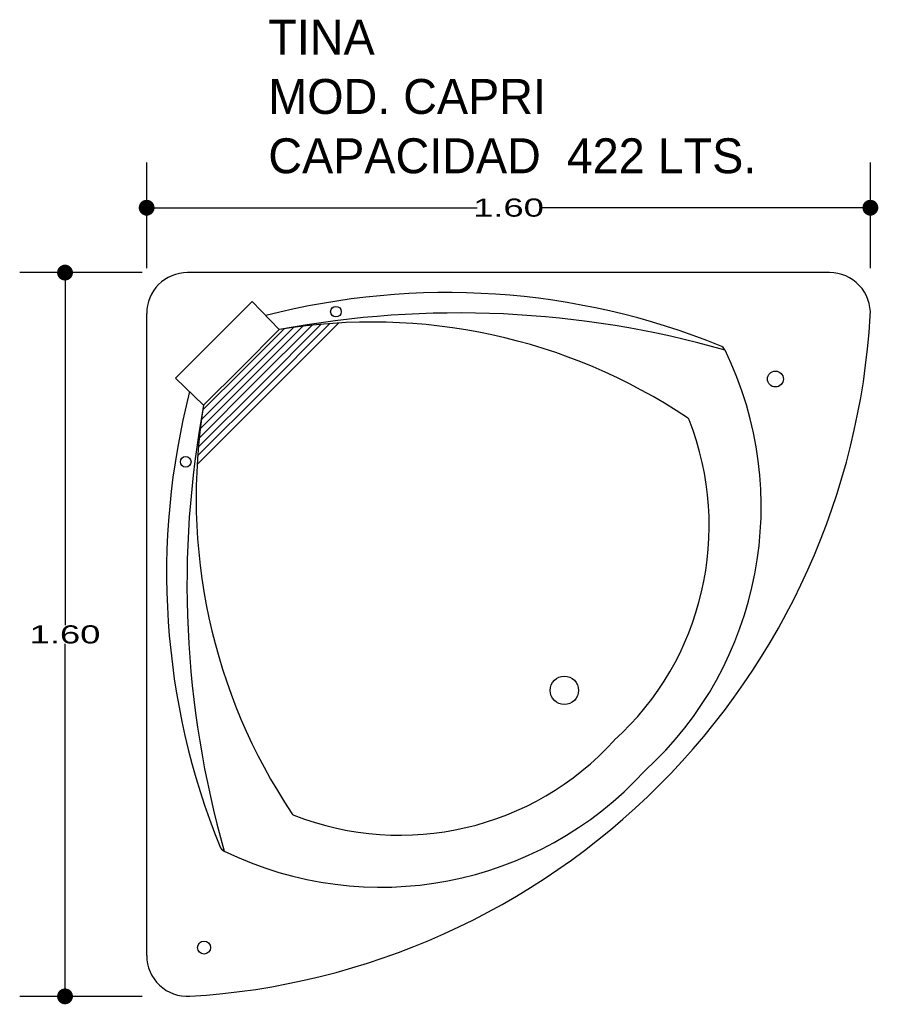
# Model space of a CAD drawing. Header units: millimetres. Extents: x 166.4 to 168.3, y 147.24 to 149.41.
import ezdxf

# ---------------------------------------------------------------- set-up
doc = ezdxf.new("R2010")
doc.units = ezdxf.units.MM
doc.layers.add('cotas', color=3, linetype='Continuous')
doc.layers.add('limies2', color=2, linetype='Continuous')
doc.styles.add('77', font='txt')
doc.styles.add('style1', font='ABALC.TTF', dxfattribs={"width": 1.5})
doc.dimstyles.new('cotas1', dxfattribs={"dimtxt": 0.04, "dimasz": 0.035, "dimexe": 0.1, "dimexo": 0.1, "dimgap": 0, "dimtad": 0, "dimtih": 1, "dimtoh": 1, "dimzin": 1, "dimdsep": 46, "dimtxsty": 'style1', "dimblk": 'DOT', "dimcen": 0.2, "dimadec": 0, "dimazin": 0, "dimtm": 1e-09, "dimtfac": 1, "dimtix": 1, "dimtmove": 0, "dimatfit": 3, "dimfxl": 0, "dimarcsym": 0})

# ---------------------------------------------------------------- blocks, each defined once
blk = doc.blocks.new('_Dot')
at = {"layer": 'limies2', "color": 0, "lineweight": -2}
blk.add_line((-0.5, 0), (-1, 0), dxfattribs=at)
at = {"layer": 'limies2', "color": 0, "const_width": 0.5}
blk.add_lwpolyline([(-0.25, 0, 1), (0.25, 0, 1)], format="xyb", close=True, dxfattribs=at)
blk = doc.blocks.new('*D2')
at = {"layer": 'cotas', "color": 0, "lineweight": -2}
for p, q in [((166.6723, 148.8542), (166.4021, 148.8542)), ((166.5021, 148.8192), (166.5021, 148.0759)), ((166.5021, 147.2919), (166.5021, 148.0352)), ((166.6723, 147.2569), (166.4021, 147.2569))]:
    blk.add_line(p, q, dxfattribs=at)
at = {"layer": 'Defpoints', "color": 0}
for p in [(166.7723, 148.8542), (166.5021, 147.2569), (166.7723, 147.2569)]:
    blk.add_point(p, dxfattribs=at)
at = {"layer": 'cotas', "color": 0, "lineweight": -2, "xscale": 0.035, "yscale": 0.035, "zscale": 0.035}
for p, rotation in [((166.5021, 148.8542), 90), ((166.5021, 147.2569), 270)]:
    blk.add_blockref('_Dot', p, dxfattribs=dict(at, rotation=rotation))
at = {"layer": 'cotas', "color": 0, "insert": (166.5021, 148.0555), "char_height": 0.04, "attachment_point": 5, "style": 'style1'}
blk.add_mtext('1.60', dxfattribs=at)
blk = doc.blocks.new('*D1')
at = {"layer": 'cotas', "color": 0, "lineweight": -2}
for p, q in [((166.6823, 148.8642), (166.6823, 149.0974)), ((168.2796, 148.8642), (168.2796, 149.0974)), ((166.7173, 148.9974), (167.4117, 148.9974)), ((168.2446, 148.9974), (167.5502, 148.9974))]:
    blk.add_line(p, q, dxfattribs=at)
at = {"layer": 'Defpoints', "color": 0}
for p in [(168.2796, 148.9974), (166.6823, 148.7642), (168.2796, 148.7642)]:
    blk.add_point(p, dxfattribs=at)
at = {"layer": 'cotas', "color": 0, "lineweight": -2, "xscale": 0.035, "yscale": 0.035, "zscale": 0.035, "rotation": 180}
blk.add_blockref('_Dot', (166.6823, 148.9974), dxfattribs=at)
at = {"layer": 'cotas', "color": 0, "lineweight": -2, "xscale": 0.035, "yscale": 0.035, "zscale": 0.035}
blk.add_blockref('_Dot', (168.2796, 148.9974), dxfattribs=at)
at = {"layer": 'cotas', "color": 0, "insert": (167.4809, 148.9974), "char_height": 0.04, "attachment_point": 5, "style": 'style1'}
blk.add_mtext('1.60', dxfattribs=at)

msp = doc.modelspace()

# ---------------------------------------------------------------- hatches: boundary and pattern name
at = {"layer": 'limies2'}
h = msp.add_hatch(dxfattribs=at)
h.set_pattern_fill('ANSI31', color=256, scale=0.004, style=0)
h.set_pattern_definition([(45, (5.082222, -0.259494), (-0.0089802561, 0.0089802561), [])])
h.paths.add_polyline_path([(167.1071, 148.7431, 0.026457), (166.9751, 148.7285), (166.8915, 148.6449), (166.9501, 148.5864)])
h = msp.add_hatch(dxfattribs=at)
h.set_pattern_fill('ANSI31', color=256, scale=0.004, style=0)
h.set_pattern_definition([(225, (315.795965, 310.454248), (-0.0089802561, 0.0089802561), [])])
h.paths.add_polyline_path([(166.7934, 148.4294, -0.026457), (166.808, 148.5614), (166.8915, 148.6449), (166.9501, 148.5864)])

# ---------------------------------------------------------------- linework, layer by layer
for p, q in [((168.1896, 148.8542), (166.7723, 148.8542)), ((166.915, 148.7901), (166.8306, 148.7058)), ((166.915, 148.7901), (166.9751, 148.7285)), ((166.6823, 147.3469), (166.6823, 148.7642)), ((166.9751, 148.7285), (166.8915, 148.6449)), ((166.7463, 148.6215), (166.8306, 148.7058)), ((166.808, 148.5614), (166.8915, 148.6449)), ((166.7463, 148.6215), (166.808, 148.5614))]:
    msp.add_line(p, q, dxfattribs=at)
for centre, radius in [((167.1, 148.768), 0.0117), ((168.07, 148.6193), 0.0175), ((166.7685, 148.4365), 0.0117), ((167.6042, 147.9323), 0.0313), ((166.8089, 147.3646), 0.0144)]:
    msp.add_circle(centre, radius, dxfattribs=at)
for centre, radius, start, end in [((166.7723, 148.7642), 0.09, 90, 135), ((168.1896, 148.7642), 0.09, 356.583, 90), ((166.7723, 148.7642), 0.09, 135, 180), ((167.3459, 147.2048), 1.6053, 67.9566, 104.4602), ((167.3705, 146.6168), 2.1484, 74.1043, 100.6041), ((167.1789, 147.4897), 1.2554, 56.2786, 99.3411), ((166.6823, 148.8542), 1.6, 315, 356.583), ((167.2487, 148.3374), 0.7899, 312.457, 25.9538), ((167.9409, 148.6743), 0.02, 25.9538, 67.9566), ((168.3316, 148.1906), 1.6053, 165.5398, 202.0434), ((168.9197, 148.166), 2.1484, 169.3959, 195.8957), ((168.0468, 148.3576), 1.2554, 170.6589, 213.7214), ((167.2845, 148.2953), 0.6394, 312.2537, 21.4668), ((167.8703, 148.5256), 0.01, 21.4668, 56.2786), ((167.8752, 148.5296), 0.004, 21.6365, 56.1926), ((167.2412, 148.2519), 0.6394, 248.5332, 317.7463), ((167.1991, 148.2878), 0.7899, 244.0462, 317.543), ((166.6823, 148.8542), 1.6, 273.417, 315), ((167.0109, 147.6662), 0.01, 213.7214, 248.5332), ((167.0069, 147.6613), 0.004, 213.8074, 248.3635), ((166.8622, 147.5956), 0.02, 202.0434, 244.0462), ((166.7723, 147.3469), 0.09, 180, 273.417)]:
    msp.add_arc(centre, radius, start, end, dxfattribs=at)

# ---------------------------------------------------------------- texts
at = {"layer": 'limies2', "style": '77'}
for s, height, p in [('TINA', 0.07708, (166.9508, 149.3353)), ('MOD. CAPRI', 0.07708, (166.9508, 149.2044)), ('CAPACIDAD  422 LTS.', 0.077085, (166.9508, 149.0735))]:
    msp.add_text(s, height=height, dxfattribs=at).set_placement(p)

# ---------------------------------------------------------------- dimensions: what is measured, and where the dimension line sits
at = {"layer": 'cotas'}
dim = msp.add_linear_dim(base=(168.2796, 148.9974), p1=(166.6823, 148.7642), p2=(168.2796, 148.7642), dimstyle='cotas1', dxfattribs=at)
dim.commit()
dim.dimension.update_dxf_attribs({"geometry": '*D1', "text_midpoint": (167.4809, 148.9974)})
dim = msp.add_linear_dim(base=(166.5021, 147.2569), p1=(166.7723, 148.8542), p2=(166.7723, 147.2569), angle=90, dimstyle='cotas1', dxfattribs=at)
dim.commit()
dim.dimension.update_dxf_attribs({"geometry": '*D2', "text_midpoint": (166.5021, 148.0555)})

doc.saveas('drawing.dxf')
